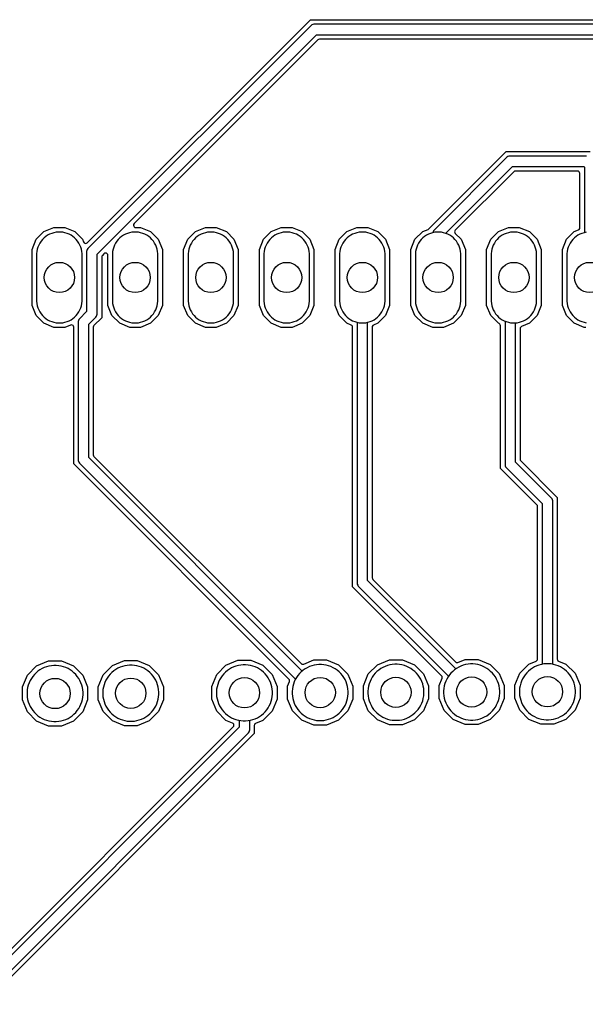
# Model space of a CAD drawing. Header units: millimetres. Extents: x 0 to 190, y 0 to 113.
# Tile 7 of 9: x 131 to 150, y 50 to 83. Entities that reach past the tile are written whole.
import ezdxf

# ---------------------------------------------------------------- set-up
doc = ezdxf.new("R2010")
doc.units = ezdxf.units.MM

msp = doc.modelspace()

# ---------------------------------------------------------------- linework, layer by layer
at = {"layer": '1_copper'}
for points in [[(132.312, 73.327), (132.386, 73.342), (132.458, 73.364), (132.527, 73.392), (132.593, 73.428), (132.655, 73.469), (132.713, 73.517), (132.766, 73.57), (132.813, 73.627), (132.855, 73.69), (132.89, 73.756), (132.919, 73.825), (132.941, 73.897), (132.955, 73.97), (132.963, 74.045), (132.963, 75.643), (132.955, 75.718), (132.941, 75.791), (132.919, 75.863), (132.89, 75.932), (132.855, 75.998), (132.813, 76.06), (132.766, 76.118), (132.713, 76.171), (132.655, 76.219), (132.593, 76.26), (132.527, 76.296), (132.458, 76.324), (132.386, 76.346), (132.312, 76.361), (132.238, 76.368), (132.163, 76.368), (132.089, 76.361), (132.015, 76.346), (131.944, 76.324), (131.874, 76.296), (131.808, 76.26), (131.746, 76.219), (131.688, 76.171), (131.635, 76.118), (131.588, 76.06), (131.546, 75.998), (131.511, 75.932), (131.482, 75.863), (131.46, 75.791), (131.446, 75.718), (131.439, 75.643), (131.439, 74.045), (131.446, 73.97), (131.46, 73.897), (131.482, 73.825), (131.511, 73.756), (131.546, 73.69), (131.588, 73.627), (131.635, 73.57), (131.688, 73.517), (131.746, 73.469), (131.808, 73.428), (131.874, 73.392), (131.944, 73.364), (132.015, 73.342), (132.089, 73.327), (132.163, 73.32), (132.238, 73.32)], [(134.852, 73.327), (134.926, 73.342), (134.998, 73.364), (135.067, 73.392), (135.133, 73.428), (135.195, 73.469), (135.253, 73.517), (135.306, 73.57), (135.353, 73.627), (135.395, 73.69), (135.43, 73.756), (135.459, 73.825), (135.481, 73.897), (135.495, 73.97), (135.503, 74.045), (135.503, 75.643), (135.495, 75.718), (135.481, 75.791), (135.459, 75.863), (135.43, 75.932), (135.395, 75.998), (135.353, 76.06), (135.306, 76.118), (135.253, 76.171), (135.195, 76.219), (135.133, 76.26), (135.067, 76.296), (134.998, 76.324), (134.926, 76.346), (134.852, 76.361), (134.778, 76.368), (134.703, 76.368), (134.629, 76.361), (134.555, 76.346), (134.484, 76.324), (134.414, 76.296), (134.348, 76.26), (134.286, 76.219), (134.228, 76.171), (134.175, 76.118), (134.128, 76.06), (134.086, 75.998), (134.051, 75.932), (134.022, 75.863), (134, 75.791), (133.986, 75.718), (133.979, 75.643), (133.979, 74.045), (133.986, 73.97), (134, 73.897), (134.022, 73.825), (134.051, 73.756), (134.086, 73.69), (134.128, 73.627), (134.175, 73.57), (134.228, 73.517), (134.286, 73.469), (134.348, 73.428), (134.414, 73.392), (134.484, 73.364), (134.555, 73.342), (134.629, 73.327), (134.703, 73.32), (134.778, 73.32)], [(137.392, 73.327), (137.466, 73.342), (137.538, 73.364), (137.607, 73.392), (137.673, 73.428), (137.735, 73.469), (137.793, 73.517), (137.846, 73.57), (137.893, 73.627), (137.935, 73.69), (137.97, 73.756), (137.999, 73.825), (138.021, 73.897), (138.035, 73.97), (138.043, 74.045), (138.043, 75.643), (138.035, 75.718), (138.021, 75.791), (137.999, 75.863), (137.97, 75.932), (137.935, 75.998), (137.893, 76.06), (137.846, 76.118), (137.793, 76.171), (137.735, 76.219), (137.673, 76.26), (137.607, 76.296), (137.538, 76.324), (137.466, 76.346), (137.392, 76.361), (137.318, 76.368), (137.243, 76.368), (137.169, 76.361), (137.095, 76.346), (137.024, 76.324), (136.954, 76.296), (136.888, 76.26), (136.826, 76.219), (136.768, 76.171), (136.715, 76.118), (136.668, 76.06), (136.626, 75.998), (136.591, 75.932), (136.562, 75.863), (136.54, 75.791), (136.526, 75.718), (136.519, 75.643), (136.519, 74.045), (136.526, 73.97), (136.54, 73.897), (136.562, 73.825), (136.591, 73.756), (136.626, 73.69), (136.668, 73.627), (136.715, 73.57), (136.768, 73.517), (136.826, 73.469), (136.888, 73.428), (136.954, 73.392), (137.024, 73.364), (137.095, 73.342), (137.169, 73.327), (137.243, 73.32), (137.318, 73.32)], [(139.932, 73.327), (140.006, 73.342), (140.078, 73.364), (140.147, 73.392), (140.213, 73.428), (140.275, 73.469), (140.333, 73.517), (140.386, 73.57), (140.433, 73.627), (140.475, 73.69), (140.51, 73.756), (140.539, 73.825), (140.561, 73.897), (140.575, 73.97), (140.583, 74.045), (140.583, 75.643), (140.575, 75.718), (140.561, 75.791), (140.539, 75.863), (140.51, 75.932), (140.475, 75.998), (140.433, 76.06), (140.386, 76.118), (140.333, 76.171), (140.275, 76.219), (140.213, 76.26), (140.147, 76.296), (140.078, 76.324), (140.006, 76.346), (139.932, 76.361), (139.858, 76.368), (139.783, 76.368), (139.709, 76.361), (139.635, 76.346), (139.564, 76.324), (139.494, 76.296), (139.428, 76.26), (139.366, 76.219), (139.308, 76.171), (139.255, 76.118), (139.208, 76.06), (139.166, 75.998), (139.131, 75.932), (139.102, 75.863), (139.08, 75.791), (139.066, 75.718), (139.059, 75.643), (139.059, 74.045), (139.066, 73.97), (139.08, 73.897), (139.102, 73.825), (139.131, 73.756), (139.166, 73.69), (139.208, 73.627), (139.255, 73.57), (139.308, 73.517), (139.366, 73.469), (139.428, 73.428), (139.494, 73.392), (139.564, 73.364), (139.635, 73.342), (139.709, 73.327), (139.783, 73.32), (139.858, 73.32)], [(142.472, 73.327), (142.546, 73.342), (142.618, 73.364), (142.687, 73.392), (142.753, 73.428), (142.815, 73.469), (142.873, 73.517), (142.926, 73.57), (142.973, 73.627), (143.015, 73.69), (143.05, 73.756), (143.079, 73.825), (143.101, 73.897), (143.115, 73.97), (143.123, 74.045), (143.123, 75.643), (143.115, 75.718), (143.101, 75.791), (143.079, 75.863), (143.05, 75.932), (143.015, 75.998), (142.973, 76.06), (142.926, 76.118), (142.873, 76.171), (142.815, 76.219), (142.753, 76.26), (142.687, 76.296), (142.618, 76.324), (142.546, 76.346), (142.472, 76.361), (142.398, 76.368), (142.323, 76.368), (142.249, 76.361), (142.175, 76.346), (142.104, 76.324), (142.034, 76.296), (141.968, 76.26), (141.906, 76.219), (141.848, 76.171), (141.795, 76.118), (141.748, 76.06), (141.706, 75.998), (141.671, 75.932), (141.642, 75.863), (141.62, 75.791), (141.606, 75.718), (141.599, 75.643), (141.599, 74.045), (141.606, 73.97), (141.62, 73.897), (141.642, 73.825), (141.671, 73.756), (141.706, 73.69), (141.748, 73.627), (141.795, 73.57), (141.848, 73.517), (141.906, 73.469), (141.968, 73.428), (142.034, 73.392), (142.104, 73.364), (142.175, 73.342), (142.249, 73.327), (142.323, 73.32), (142.398, 73.32)], [(145.012, 73.327), (145.086, 73.342), (145.158, 73.364), (145.227, 73.392), (145.293, 73.428), (145.355, 73.469), (145.413, 73.517), (145.466, 73.57), (145.513, 73.627), (145.555, 73.69), (145.59, 73.756), (145.619, 73.825), (145.641, 73.897), (145.655, 73.97), (145.663, 74.045), (145.663, 75.643), (145.655, 75.718), (145.641, 75.791), (145.619, 75.863), (145.59, 75.932), (145.555, 75.998), (145.513, 76.06), (145.466, 76.118), (145.413, 76.171), (145.355, 76.219), (145.293, 76.26), (145.227, 76.296), (145.158, 76.324), (145.086, 76.346), (145.012, 76.361), (144.938, 76.368), (144.863, 76.368), (144.789, 76.361), (144.715, 76.346), (144.644, 76.324), (144.574, 76.296), (144.508, 76.26), (144.446, 76.219), (144.388, 76.171), (144.335, 76.118), (144.288, 76.06), (144.246, 75.998), (144.211, 75.932), (144.182, 75.863), (144.16, 75.791), (144.146, 75.718), (144.139, 75.643), (144.139, 74.045), (144.146, 73.97), (144.16, 73.897), (144.182, 73.825), (144.211, 73.756), (144.246, 73.69), (144.288, 73.627), (144.335, 73.57), (144.388, 73.517), (144.446, 73.469), (144.508, 73.428), (144.574, 73.392), (144.644, 73.364), (144.715, 73.342), (144.789, 73.327), (144.863, 73.32), (144.938, 73.32)], [(147.552, 73.327), (147.626, 73.342), (147.698, 73.364), (147.767, 73.392), (147.833, 73.428), (147.895, 73.469), (147.953, 73.517), (148.006, 73.57), (148.053, 73.627), (148.095, 73.69), (148.13, 73.756), (148.159, 73.825), (148.181, 73.897), (148.195, 73.97), (148.203, 74.045), (148.203, 75.643), (148.195, 75.718), (148.181, 75.791), (148.159, 75.863), (148.13, 75.932), (148.095, 75.998), (148.053, 76.06), (148.006, 76.118), (147.953, 76.171), (147.895, 76.219), (147.833, 76.26), (147.767, 76.296), (147.698, 76.324), (147.626, 76.346), (147.552, 76.361), (147.478, 76.368), (147.403, 76.368), (147.329, 76.361), (147.255, 76.346), (147.184, 76.324), (147.114, 76.296), (147.048, 76.26), (146.986, 76.219), (146.928, 76.171), (146.875, 76.118), (146.828, 76.06), (146.786, 75.998), (146.751, 75.932), (146.722, 75.863), (146.7, 75.791), (146.686, 75.718), (146.679, 75.643), (146.679, 74.045), (146.686, 73.97), (146.7, 73.897), (146.722, 73.825), (146.751, 73.756), (146.786, 73.69), (146.828, 73.627), (146.875, 73.57), (146.928, 73.517), (146.986, 73.469), (147.048, 73.428), (147.114, 73.392), (147.184, 73.364), (147.255, 73.342), (147.329, 73.327), (147.403, 73.32), (147.478, 73.32)], [(132.179, 59.962), (132.259, 59.976), (132.339, 59.997), (132.416, 60.025), (132.49, 60.06), (132.561, 60.101), (132.628, 60.148), (132.691, 60.201), (132.749, 60.259), (132.802, 60.322), (132.849, 60.389), (132.89, 60.46), (132.925, 60.534), (132.953, 60.612), (132.974, 60.691), (132.988, 60.772), (132.996, 60.853), (132.996, 60.935), (132.988, 61.017), (132.974, 61.098), (132.953, 61.177), (132.925, 61.254), (132.89, 61.329), (132.849, 61.4), (132.802, 61.467), (132.749, 61.53), (132.691, 61.588), (132.628, 61.641), (132.561, 61.688), (132.49, 61.729), (132.416, 61.763), (132.339, 61.792), (132.259, 61.813), (132.179, 61.827), (132.097, 61.834), (132.015, 61.834), (131.933, 61.827), (131.852, 61.813), (131.773, 61.792), (131.696, 61.763), (131.621, 61.729), (131.55, 61.688), (131.483, 61.641), (131.42, 61.588), (131.362, 61.53), (131.31, 61.467), (131.262, 61.4), (131.221, 61.329), (131.187, 61.254), (131.159, 61.177), (131.137, 61.098), (131.123, 61.017), (131.116, 60.935), (131.116, 60.853), (131.123, 60.772), (131.137, 60.691), (131.159, 60.612), (131.187, 60.534), (131.221, 60.46), (131.262, 60.389), (131.31, 60.322), (131.362, 60.259), (131.42, 60.201), (131.483, 60.148), (131.55, 60.101), (131.621, 60.06), (131.696, 60.025), (131.773, 59.997), (131.852, 59.976), (131.933, 59.962), (132.015, 59.955), (132.097, 59.955)], [(134.719, 59.971), (134.799, 59.985), (134.879, 60.006), (134.956, 60.034), (135.03, 60.069), (135.101, 60.11), (135.168, 60.157), (135.231, 60.21), (135.289, 60.268), (135.342, 60.331), (135.389, 60.398), (135.43, 60.469), (135.465, 60.543), (135.493, 60.62), (135.514, 60.7), (135.528, 60.78), (135.536, 60.862), (135.536, 60.944), (135.528, 61.026), (135.514, 61.107), (135.493, 61.186), (135.465, 61.263), (135.43, 61.338), (135.389, 61.409), (135.342, 61.476), (135.289, 61.539), (135.231, 61.597), (135.168, 61.65), (135.101, 61.697), (135.03, 61.738), (134.956, 61.772), (134.879, 61.8), (134.799, 61.822), (134.719, 61.836), (134.637, 61.843), (134.555, 61.843), (134.473, 61.836), (134.392, 61.822), (134.313, 61.8), (134.236, 61.772), (134.161, 61.738), (134.09, 61.697), (134.023, 61.65), (133.96, 61.597), (133.902, 61.539), (133.85, 61.476), (133.802, 61.409), (133.761, 61.338), (133.727, 61.263), (133.699, 61.186), (133.677, 61.107), (133.663, 61.026), (133.656, 60.944), (133.656, 60.862), (133.663, 60.78), (133.677, 60.7), (133.699, 60.62), (133.727, 60.543), (133.761, 60.469), (133.802, 60.398), (133.85, 60.331), (133.902, 60.268), (133.96, 60.21), (134.023, 60.157), (134.09, 60.11), (134.161, 60.069), (134.236, 60.034), (134.313, 60.006), (134.392, 59.985), (134.473, 59.971), (134.555, 59.963), (134.637, 59.963)], [(138.529, 59.984), (138.609, 59.998), (138.689, 60.019), (138.766, 60.047), (138.84, 60.082), (138.911, 60.123), (138.978, 60.17), (139.041, 60.223), (139.099, 60.281), (139.152, 60.344), (139.199, 60.411), (139.24, 60.482), (139.275, 60.557), (139.303, 60.634), (139.324, 60.713), (139.338, 60.794), (139.346, 60.876), (139.346, 60.958), (139.338, 61.039), (139.324, 61.12), (139.303, 61.199), (139.275, 61.277), (139.24, 61.351), (139.199, 61.422), (139.152, 61.489), (139.099, 61.552), (139.041, 61.61), (138.978, 61.663), (138.911, 61.71), (138.84, 61.751), (138.766, 61.786), (138.689, 61.814), (138.609, 61.835), (138.529, 61.849), (138.447, 61.856), (138.365, 61.856), (138.283, 61.849), (138.202, 61.835), (138.123, 61.814), (138.046, 61.786), (137.971, 61.751), (137.9, 61.71), (137.833, 61.663), (137.77, 61.61), (137.712, 61.552), (137.659, 61.489), (137.612, 61.422), (137.571, 61.351), (137.537, 61.277), (137.509, 61.199), (137.487, 61.12), (137.473, 61.039), (137.466, 60.958), (137.466, 60.876), (137.473, 60.794), (137.487, 60.713), (137.509, 60.634), (137.537, 60.557), (137.571, 60.482), (137.612, 60.411), (137.659, 60.344), (137.712, 60.281), (137.77, 60.223), (137.833, 60.17), (137.9, 60.123), (137.971, 60.082), (138.046, 60.047), (138.123, 60.019), (138.202, 59.998), (138.283, 59.984), (138.365, 59.977), (138.447, 59.977)], [(141.069, 59.993), (141.149, 60.007), (141.229, 60.028), (141.306, 60.056), (141.38, 60.091), (141.451, 60.132), (141.518, 60.179), (141.581, 60.232), (141.639, 60.29), (141.692, 60.353), (141.739, 60.42), (141.78, 60.491), (141.815, 60.565), (141.843, 60.643), (141.864, 60.722), (141.878, 60.803), (141.886, 60.884), (141.886, 60.966), (141.878, 61.048), (141.864, 61.129), (141.843, 61.208), (141.815, 61.285), (141.78, 61.36), (141.739, 61.431), (141.692, 61.498), (141.639, 61.561), (141.581, 61.619), (141.518, 61.672), (141.451, 61.719), (141.38, 61.76), (141.306, 61.795), (141.229, 61.823), (141.149, 61.844), (141.069, 61.858), (140.987, 61.865), (140.905, 61.865), (140.823, 61.858), (140.742, 61.844), (140.663, 61.823), (140.586, 61.795), (140.511, 61.76), (140.44, 61.719), (140.373, 61.672), (140.31, 61.619), (140.252, 61.561), (140.199, 61.498), (140.152, 61.431), (140.111, 61.36), (140.077, 61.285), (140.049, 61.208), (140.027, 61.129), (140.013, 61.048), (140.006, 60.966), (140.006, 60.884), (140.013, 60.803), (140.027, 60.722), (140.049, 60.643), (140.077, 60.565), (140.111, 60.491), (140.152, 60.42), (140.199, 60.353), (140.252, 60.29), (140.31, 60.232), (140.373, 60.179), (140.44, 60.132), (140.511, 60.091), (140.586, 60.056), (140.663, 60.028), (140.742, 60.007), (140.823, 59.993), (140.905, 59.986), (140.987, 59.986)], [(143.609, 60.002), (143.689, 60.016), (143.769, 60.037), (143.846, 60.065), (143.92, 60.1), (143.991, 60.141), (144.058, 60.188), (144.121, 60.241), (144.179, 60.299), (144.232, 60.362), (144.279, 60.429), (144.32, 60.5), (144.355, 60.574), (144.383, 60.651), (144.404, 60.731), (144.418, 60.812), (144.426, 60.893), (144.426, 60.975), (144.418, 61.057), (144.404, 61.138), (144.383, 61.217), (144.355, 61.294), (144.32, 61.369), (144.279, 61.44), (144.232, 61.507), (144.179, 61.57), (144.121, 61.628), (144.058, 61.681), (143.991, 61.728), (143.92, 61.769), (143.846, 61.803), (143.769, 61.831), (143.689, 61.853), (143.609, 61.867), (143.527, 61.874), (143.445, 61.874), (143.363, 61.867), (143.282, 61.853), (143.203, 61.831), (143.126, 61.803), (143.051, 61.769), (142.98, 61.728), (142.913, 61.681), (142.85, 61.628), (142.792, 61.57), (142.739, 61.507), (142.692, 61.44), (142.651, 61.369), (142.617, 61.294), (142.589, 61.217), (142.567, 61.138), (142.553, 61.057), (142.546, 60.975), (142.546, 60.893), (142.553, 60.812), (142.567, 60.731), (142.589, 60.651), (142.617, 60.574), (142.651, 60.5), (142.692, 60.429), (142.739, 60.362), (142.792, 60.299), (142.85, 60.241), (142.913, 60.188), (142.98, 60.141), (143.051, 60.1), (143.126, 60.065), (143.203, 60.037), (143.282, 60.016), (143.363, 60.002), (143.445, 59.994), (143.527, 59.994)], [(146.149, 60.011), (146.229, 60.025), (146.309, 60.046), (146.386, 60.074), (146.46, 60.109), (146.531, 60.15), (146.598, 60.197), (146.661, 60.25), (146.719, 60.308), (146.772, 60.37), (146.819, 60.438), (146.86, 60.509), (146.895, 60.583), (146.923, 60.66), (146.944, 60.74), (146.958, 60.82), (146.966, 60.902), (146.966, 60.984), (146.958, 61.066), (146.944, 61.147), (146.923, 61.226), (146.895, 61.303), (146.86, 61.378), (146.819, 61.449), (146.772, 61.516), (146.719, 61.579), (146.661, 61.637), (146.598, 61.689), (146.531, 61.737), (146.46, 61.778), (146.386, 61.812), (146.309, 61.84), (146.229, 61.862), (146.149, 61.876), (146.067, 61.883), (145.985, 61.883), (145.903, 61.876), (145.822, 61.862), (145.743, 61.84), (145.666, 61.812), (145.591, 61.778), (145.52, 61.737), (145.453, 61.689), (145.39, 61.637), (145.332, 61.579), (145.279, 61.516), (145.232, 61.449), (145.191, 61.378), (145.157, 61.303), (145.129, 61.226), (145.107, 61.147), (145.093, 61.066), (145.086, 60.984), (145.086, 60.902), (145.093, 60.82), (145.107, 60.74), (145.129, 60.66), (145.157, 60.583), (145.191, 60.509), (145.232, 60.438), (145.279, 60.37), (145.332, 60.308), (145.39, 60.25), (145.453, 60.197), (145.52, 60.15), (145.591, 60.109), (145.666, 60.074), (145.743, 60.046), (145.822, 60.025), (145.903, 60.011), (145.985, 60.003), (146.067, 60.003)], [(148.689, 60.019), (148.769, 60.034), (148.849, 60.055), (148.926, 60.083), (149, 60.118), (149.071, 60.159), (149.138, 60.206), (149.201, 60.258), (149.259, 60.316), (149.312, 60.379), (149.359, 60.447), (149.4, 60.518), (149.435, 60.592), (149.463, 60.669), (149.484, 60.748), (149.498, 60.829), (149.506, 60.911), (149.506, 60.993), (149.498, 61.075), (149.484, 61.156), (149.463, 61.235), (149.435, 61.312), (149.4, 61.386), (149.359, 61.457), (149.312, 61.525), (149.259, 61.588), (149.201, 61.646), (149.138, 61.698), (149.071, 61.745), (149, 61.786), (148.926, 61.821), (148.849, 61.849), (148.769, 61.87), (148.689, 61.885), (148.607, 61.892), (148.525, 61.892), (148.443, 61.885), (148.362, 61.87), (148.283, 61.849), (148.206, 61.821), (148.131, 61.786), (148.06, 61.745), (147.993, 61.698), (147.93, 61.646), (147.872, 61.588), (147.819, 61.525), (147.772, 61.457), (147.731, 61.386), (147.697, 61.312), (147.669, 61.235), (147.647, 61.156), (147.633, 61.075), (147.626, 60.993), (147.626, 60.911), (147.633, 60.829), (147.647, 60.748), (147.669, 60.669), (147.697, 60.592), (147.731, 60.518), (147.772, 60.447), (147.819, 60.379), (147.872, 60.316), (147.93, 60.258), (147.993, 60.206), (148.06, 60.159), (148.131, 60.118), (148.206, 60.083), (148.283, 60.055), (148.362, 60.034), (148.443, 60.019), (148.525, 60.012), (148.607, 60.012)]]:
    msp.add_lwpolyline(points, close=True, dxfattribs=at)
msp.add_lwpolyline([(149.869, 76.361), (149.795, 76.346), (149.724, 76.324), (149.654, 76.296), (149.588, 76.26), (149.526, 76.219), (149.468, 76.171), (149.415, 76.118), (149.368, 76.06), (149.326, 75.998), (149.291, 75.932), (149.262, 75.863), (149.24, 75.791), (149.226, 75.718), (149.219, 75.643), (149.219, 74.045), (149.226, 73.97), (149.24, 73.897), (149.262, 73.825), (149.291, 73.756), (149.326, 73.69), (149.368, 73.627), (149.415, 73.57), (149.468, 73.517), (149.526, 73.469), (149.588, 73.428), (149.654, 73.392), (149.724, 73.364), (149.795, 73.342), (149.869, 73.327)], dxfattribs=at)
at = {"layer": '304_copper'}
for points in [[(158.452, 82.831), (140.92, 82.831), (140.89, 82.825), (140.866, 82.809), (134.707, 76.65), (134.691, 76.625), (134.685, 76.595), (134.692, 76.566), (134.709, 76.541), (134.735, 76.525), (134.761, 76.52), (134.922, 76.52), (135.258, 76.381), (135.516, 76.124), (135.655, 75.788), (135.655, 73.9), (135.516, 73.564), (135.258, 73.307), (134.922, 73.168), (134.559, 73.168), (134.223, 73.307), (133.965, 73.564), (133.826, 73.9), (133.826, 75.585), (133.82, 75.615), (133.803, 75.64), (133.777, 75.656), (133.748, 75.661), (133.718, 75.654), (133.696, 75.639), (133.642, 75.585), (133.625, 75.56), (133.62, 75.531), (133.62, 73.494), (133.361, 73.236), (133.345, 73.21), (133.339, 73.182), (133.339, 68.897), (133.345, 68.868), (133.361, 68.843), (140.31, 61.895), (140.335, 61.878), (140.365, 61.873), (140.393, 61.879), (140.729, 62.018), (141.163, 62.018), (141.564, 61.851), (141.872, 61.544), (142.038, 61.143), (142.038, 60.708), (141.872, 60.307), (141.564, 59.999), (141.163, 59.833), (140.729, 59.833), (140.327, 59.999), (140.02, 60.307), (139.854, 60.708), (139.854, 61.143), (139.916, 61.293), (139.922, 61.323), (139.915, 61.352), (139.899, 61.376), (132.682, 68.593), (132.682, 73.178), (132.676, 73.207), (132.659, 73.232), (132.633, 73.249), (132.603, 73.254), (132.576, 73.248), (132.382, 73.168), (132.019, 73.168), (131.683, 73.307), (131.425, 73.564), (131.286, 73.9), (131.286, 75.788), (131.425, 76.124), (131.683, 76.381), (132.019, 76.52), (132.382, 76.52), (132.719, 76.381), (132.976, 76.124), (133.013, 76.034), (133.03, 76.009), (133.055, 75.993), (133.085, 75.987), (133.115, 75.994), (133.137, 76.01), (140.616, 83.489), (158.756, 83.489)], [(158.637, 83.336), (140.735, 83.336), (140.701, 83.329), (140.669, 83.316), (140.64, 83.297), (133.154, 75.811), (133.135, 75.782), (133.122, 75.75), (133.115, 75.716), (133.115, 73.703), (132.874, 73.462), (132.854, 73.433), (132.841, 73.401), (132.834, 73.367), (132.834, 68.712), (132.841, 68.678), (132.854, 68.646), (132.874, 68.617), (140.119, 61.372), (140.111, 61.36), (140.077, 61.285), (140.049, 61.208), (140.027, 61.129), (140.013, 61.048), (140.006, 60.966), (140.006, 60.884), (140.013, 60.803), (140.027, 60.722), (140.049, 60.643), (140.077, 60.565), (140.111, 60.491), (140.152, 60.42), (140.199, 60.353), (140.252, 60.29), (140.31, 60.232), (140.373, 60.179), (140.44, 60.132), (140.511, 60.091), (140.586, 60.056), (140.663, 60.028), (140.742, 60.007), (140.823, 59.993), (140.905, 59.986), (140.987, 59.986), (141.069, 59.993), (141.149, 60.007), (141.229, 60.028), (141.306, 60.056), (141.38, 60.091), (141.451, 60.132), (141.518, 60.179), (141.581, 60.232), (141.639, 60.29), (141.692, 60.353), (141.739, 60.42), (141.78, 60.491), (141.815, 60.565), (141.843, 60.643), (141.864, 60.722), (141.878, 60.803), (141.886, 60.884), (141.886, 60.966), (141.878, 61.048), (141.864, 61.129), (141.843, 61.208), (141.815, 61.285), (141.78, 61.36), (141.739, 61.431), (141.692, 61.498), (141.639, 61.561), (141.581, 61.619), (141.518, 61.672), (141.451, 61.719), (141.38, 61.76), (141.306, 61.795), (141.229, 61.823), (141.149, 61.844), (141.069, 61.858), (140.987, 61.865), (140.905, 61.865), (140.823, 61.858), (140.742, 61.844), (140.663, 61.823), (140.586, 61.795), (140.511, 61.76), (140.44, 61.719), (140.373, 61.672), (140.343, 61.646), (133.187, 68.803), (133.187, 73.277), (133.428, 73.518), (133.447, 73.547), (133.461, 73.579), (133.467, 73.613), (133.467, 75.626), (140.825, 82.984), (158.547, 82.984)], [(149.856, 73.168), (149.799, 73.168), (149.463, 73.307), (149.205, 73.564), (149.066, 73.9), (149.066, 75.788), (149.205, 76.124), (149.463, 76.381), (149.605, 76.44), (149.63, 76.457), (149.647, 76.482), (149.652, 76.511), (149.652, 78.335), (149.646, 78.365), (149.629, 78.39), (149.603, 78.406), (149.576, 78.411), (147.488, 78.411), (147.458, 78.405), (147.434, 78.389), (145.476, 76.431), (145.459, 76.406), (145.454, 76.376), (145.46, 76.347), (145.476, 76.324), (145.676, 76.124), (145.815, 75.788), (145.815, 73.9), (145.676, 73.564), (145.418, 73.307), (145.082, 73.168), (144.719, 73.168), (144.383, 73.307), (144.125, 73.564), (143.986, 73.9), (143.986, 75.788), (144.125, 76.124), (144.383, 76.381), (144.563, 76.456), (144.588, 76.472), (147.184, 79.069), (149.996, 79.069)], [(149.877, 78.916), (147.303, 78.916), (147.269, 78.909), (147.237, 78.896), (147.208, 78.877), (144.764, 76.433), (144.744, 76.404), (144.731, 76.372), (144.726, 76.348), (144.715, 76.346), (144.644, 76.324), (144.574, 76.296), (144.508, 76.26), (144.446, 76.219), (144.388, 76.171), (144.335, 76.118), (144.288, 76.06), (144.246, 75.998), (144.211, 75.932), (144.182, 75.863), (144.16, 75.791), (144.146, 75.718), (144.139, 75.643), (144.139, 74.045), (144.146, 73.97), (144.16, 73.897), (144.182, 73.825), (144.211, 73.756), (144.246, 73.69), (144.288, 73.627), (144.335, 73.57), (144.388, 73.517), (144.446, 73.469), (144.508, 73.428), (144.574, 73.392), (144.644, 73.364), (144.715, 73.342), (144.789, 73.327), (144.863, 73.32), (144.938, 73.32), (145.012, 73.327), (145.086, 73.342), (145.158, 73.364), (145.227, 73.392), (145.293, 73.428), (145.355, 73.469), (145.413, 73.517), (145.466, 73.57), (145.513, 73.627), (145.555, 73.69), (145.59, 73.756), (145.619, 73.825), (145.641, 73.897), (145.655, 73.97), (145.663, 74.045), (145.663, 75.643), (145.655, 75.718), (145.641, 75.791), (145.619, 75.863), (145.59, 75.932), (145.555, 75.998), (145.513, 76.06), (145.466, 76.118), (145.413, 76.171), (145.355, 76.219), (145.293, 76.26), (145.227, 76.296), (145.158, 76.324), (145.154, 76.325), (147.393, 78.564), (149.787, 78.564), (149.804, 78.546), (149.804, 76.348), (149.795, 76.346), (149.724, 76.324), (149.654, 76.296), (149.588, 76.26), (149.526, 76.219), (149.468, 76.171), (149.415, 76.118), (149.368, 76.06), (149.326, 75.998), (149.291, 75.932), (149.262, 75.863), (149.24, 75.791), (149.226, 75.718), (149.219, 75.643), (149.219, 74.045), (149.226, 73.97), (149.24, 73.897), (149.262, 73.825), (149.291, 73.756), (149.326, 73.69), (149.368, 73.627), (149.415, 73.57), (149.468, 73.517), (149.526, 73.469), (149.588, 73.428), (149.654, 73.392), (149.724, 73.364), (149.795, 73.342), (149.869, 73.327)], [(129.404, 51.151), (138.029, 59.776), (138.046, 59.802), (138.051, 59.831), (138.045, 59.861), (138.027, 59.886), (138.004, 59.901), (137.787, 59.991), (137.48, 60.298), (137.314, 60.699), (137.314, 61.134), (137.48, 61.535), (137.787, 61.842), (138.189, 62.009), (138.623, 62.009), (139.024, 61.842), (139.332, 61.535), (139.498, 61.134), (139.498, 60.699), (139.332, 60.298), (139.024, 59.991), (138.781, 59.89), (138.756, 59.873), (138.74, 59.848), (138.734, 59.82), (138.734, 59.552), (129.653, 50.471)], [(129.63, 50.663), (138.543, 59.576), (138.562, 59.605), (138.575, 59.637), (138.582, 59.671), (138.582, 59.993), (138.609, 59.998), (138.689, 60.019), (138.766, 60.047), (138.84, 60.082), (138.911, 60.123), (138.978, 60.17), (139.041, 60.223), (139.099, 60.281), (139.152, 60.344), (139.199, 60.411), (139.24, 60.482), (139.275, 60.557), (139.303, 60.634), (139.324, 60.713), (139.338, 60.794), (139.346, 60.876), (139.346, 60.958), (139.338, 61.039), (139.324, 61.12), (139.303, 61.199), (139.275, 61.277), (139.24, 61.351), (139.199, 61.422), (139.152, 61.489), (139.099, 61.552), (139.041, 61.61), (138.978, 61.663), (138.911, 61.71), (138.84, 61.751), (138.766, 61.786), (138.689, 61.814), (138.609, 61.835), (138.529, 61.849), (138.447, 61.856), (138.365, 61.856), (138.283, 61.849), (138.202, 61.835), (138.123, 61.814), (138.046, 61.786), (137.971, 61.751), (137.9, 61.71), (137.833, 61.663), (137.77, 61.61), (137.712, 61.552), (137.659, 61.489), (137.612, 61.422), (137.571, 61.351), (137.537, 61.277), (137.509, 61.199), (137.487, 61.12), (137.473, 61.039), (137.466, 60.958), (137.466, 60.876), (137.473, 60.794), (137.487, 60.713), (137.509, 60.634), (137.537, 60.557), (137.571, 60.482), (137.612, 60.411), (137.659, 60.344), (137.712, 60.281), (137.77, 60.223), (137.833, 60.17), (137.9, 60.123), (137.971, 60.082), (138.046, 60.047), (138.123, 60.019), (138.202, 59.998), (138.23, 59.993), (138.23, 59.761), (129.444, 50.976)]]:
    msp.add_lwpolyline(points, dxfattribs=at)
for points in [[(132.312, 73.327), (132.386, 73.342), (132.458, 73.364), (132.527, 73.392), (132.593, 73.428), (132.655, 73.469), (132.713, 73.517), (132.766, 73.57), (132.813, 73.627), (132.855, 73.69), (132.89, 73.756), (132.919, 73.825), (132.941, 73.897), (132.955, 73.97), (132.963, 74.045), (132.963, 75.643), (132.955, 75.718), (132.941, 75.791), (132.919, 75.863), (132.89, 75.932), (132.855, 75.998), (132.813, 76.06), (132.766, 76.118), (132.713, 76.171), (132.655, 76.219), (132.593, 76.26), (132.527, 76.296), (132.458, 76.324), (132.386, 76.346), (132.312, 76.361), (132.238, 76.368), (132.163, 76.368), (132.089, 76.361), (132.015, 76.346), (131.944, 76.324), (131.874, 76.296), (131.808, 76.26), (131.746, 76.219), (131.688, 76.171), (131.635, 76.118), (131.588, 76.06), (131.546, 75.998), (131.511, 75.932), (131.482, 75.863), (131.46, 75.791), (131.446, 75.718), (131.439, 75.643), (131.439, 74.045), (131.446, 73.97), (131.46, 73.897), (131.482, 73.825), (131.511, 73.756), (131.546, 73.69), (131.588, 73.627), (131.635, 73.57), (131.688, 73.517), (131.746, 73.469), (131.808, 73.428), (131.874, 73.392), (131.944, 73.364), (132.015, 73.342), (132.089, 73.327), (132.163, 73.32), (132.238, 73.32)], [(134.852, 73.327), (134.926, 73.342), (134.998, 73.364), (135.067, 73.392), (135.133, 73.428), (135.195, 73.469), (135.253, 73.517), (135.306, 73.57), (135.353, 73.627), (135.395, 73.69), (135.43, 73.756), (135.459, 73.825), (135.481, 73.897), (135.495, 73.97), (135.503, 74.045), (135.503, 75.643), (135.495, 75.718), (135.481, 75.791), (135.459, 75.863), (135.43, 75.932), (135.395, 75.998), (135.353, 76.06), (135.306, 76.118), (135.253, 76.171), (135.195, 76.219), (135.133, 76.26), (135.067, 76.296), (134.998, 76.324), (134.926, 76.346), (134.852, 76.361), (134.778, 76.368), (134.703, 76.368), (134.629, 76.361), (134.555, 76.346), (134.484, 76.324), (134.414, 76.296), (134.348, 76.26), (134.286, 76.219), (134.228, 76.171), (134.175, 76.118), (134.128, 76.06), (134.086, 75.998), (134.051, 75.932), (134.022, 75.863), (134, 75.791), (133.986, 75.718), (133.979, 75.643), (133.979, 74.045), (133.986, 73.97), (134, 73.897), (134.022, 73.825), (134.051, 73.756), (134.086, 73.69), (134.128, 73.627), (134.175, 73.57), (134.228, 73.517), (134.286, 73.469), (134.348, 73.428), (134.414, 73.392), (134.484, 73.364), (134.555, 73.342), (134.629, 73.327), (134.703, 73.32), (134.778, 73.32)], [(137.099, 73.168), (136.763, 73.307), (136.505, 73.564), (136.366, 73.9), (136.366, 75.788), (136.505, 76.124), (136.763, 76.381), (137.099, 76.52), (137.462, 76.52), (137.799, 76.381), (138.056, 76.124), (138.195, 75.788), (138.195, 73.9), (138.056, 73.564), (137.799, 73.307), (137.462, 73.168)], [(137.392, 73.327), (137.466, 73.342), (137.538, 73.364), (137.607, 73.392), (137.673, 73.428), (137.735, 73.469), (137.793, 73.517), (137.846, 73.57), (137.893, 73.627), (137.935, 73.69), (137.97, 73.756), (137.999, 73.825), (138.021, 73.897), (138.035, 73.97), (138.043, 74.045), (138.043, 75.643), (138.035, 75.718), (138.021, 75.791), (137.999, 75.863), (137.97, 75.932), (137.935, 75.998), (137.893, 76.06), (137.846, 76.118), (137.793, 76.171), (137.735, 76.219), (137.673, 76.26), (137.607, 76.296), (137.538, 76.324), (137.466, 76.346), (137.392, 76.361), (137.318, 76.368), (137.243, 76.368), (137.169, 76.361), (137.095, 76.346), (137.024, 76.324), (136.954, 76.296), (136.888, 76.26), (136.826, 76.219), (136.768, 76.171), (136.715, 76.118), (136.668, 76.06), (136.626, 75.998), (136.591, 75.932), (136.562, 75.863), (136.54, 75.791), (136.526, 75.718), (136.519, 75.643), (136.519, 74.045), (136.526, 73.97), (136.54, 73.897), (136.562, 73.825), (136.591, 73.756), (136.626, 73.69), (136.668, 73.627), (136.715, 73.57), (136.768, 73.517), (136.826, 73.469), (136.888, 73.428), (136.954, 73.392), (137.024, 73.364), (137.095, 73.342), (137.169, 73.327), (137.243, 73.32), (137.318, 73.32)], [(139.639, 73.168), (139.303, 73.307), (139.045, 73.564), (138.906, 73.9), (138.906, 75.788), (139.045, 76.124), (139.303, 76.381), (139.639, 76.52), (140.002, 76.52), (140.339, 76.381), (140.596, 76.124), (140.735, 75.788), (140.735, 73.9), (140.596, 73.564), (140.339, 73.307), (140.002, 73.168)], [(139.932, 73.327), (140.006, 73.342), (140.078, 73.364), (140.147, 73.392), (140.213, 73.428), (140.275, 73.469), (140.333, 73.517), (140.386, 73.57), (140.433, 73.627), (140.475, 73.69), (140.51, 73.756), (140.539, 73.825), (140.561, 73.897), (140.575, 73.97), (140.583, 74.045), (140.583, 75.643), (140.575, 75.718), (140.561, 75.791), (140.539, 75.863), (140.51, 75.932), (140.475, 75.998), (140.433, 76.06), (140.386, 76.118), (140.333, 76.171), (140.275, 76.219), (140.213, 76.26), (140.147, 76.296), (140.078, 76.324), (140.006, 76.346), (139.932, 76.361), (139.858, 76.368), (139.783, 76.368), (139.709, 76.361), (139.635, 76.346), (139.564, 76.324), (139.494, 76.296), (139.428, 76.26), (139.366, 76.219), (139.308, 76.171), (139.255, 76.118), (139.208, 76.06), (139.166, 75.998), (139.131, 75.932), (139.102, 75.863), (139.08, 75.791), (139.066, 75.718), (139.059, 75.643), (139.059, 74.045), (139.066, 73.97), (139.08, 73.897), (139.102, 73.825), (139.131, 73.756), (139.166, 73.69), (139.208, 73.627), (139.255, 73.57), (139.308, 73.517), (139.366, 73.469), (139.428, 73.428), (139.494, 73.392), (139.564, 73.364), (139.635, 73.342), (139.709, 73.327), (139.783, 73.32), (139.858, 73.32)], [(145.808, 59.851), (145.407, 60.017), (145.1, 60.324), (144.934, 60.726), (144.934, 61.16), (145.034, 61.403), (145.04, 61.433), (145.034, 61.463), (145.018, 61.486), (142.032, 64.472), (142.032, 73.177), (142.026, 73.207), (142.009, 73.232), (141.985, 73.248), (141.843, 73.307), (141.585, 73.564), (141.446, 73.9), (141.446, 75.788), (141.585, 76.124), (141.843, 76.381), (142.179, 76.52), (142.542, 76.52), (142.879, 76.381), (143.136, 76.124), (143.275, 75.788), (143.275, 73.9), (143.136, 73.564), (142.879, 73.307), (142.736, 73.248), (142.711, 73.231), (142.694, 73.205), (142.689, 73.177), (142.689, 64.776), (142.695, 64.746), (142.711, 64.722), (145.482, 61.951), (145.508, 61.934), (145.538, 61.929), (145.565, 61.935), (145.808, 62.035), (146.243, 62.035), (146.644, 61.869), (146.952, 61.562), (147.118, 61.16), (147.118, 60.726), (146.952, 60.324), (146.644, 60.017), (146.243, 59.851)], [(145.232, 61.449), (145.191, 61.378), (145.157, 61.303), (145.129, 61.226), (145.107, 61.147), (145.093, 61.066), (145.086, 60.984), (145.086, 60.902), (145.093, 60.82), (145.107, 60.74), (145.129, 60.66), (145.157, 60.583), (145.191, 60.509), (145.232, 60.438), (145.279, 60.37), (145.332, 60.308), (145.39, 60.25), (145.453, 60.197), (145.52, 60.15), (145.591, 60.109), (145.666, 60.074), (145.743, 60.046), (145.822, 60.025), (145.903, 60.011), (145.985, 60.003), (146.067, 60.003), (146.149, 60.011), (146.229, 60.025), (146.309, 60.046), (146.386, 60.074), (146.46, 60.109), (146.531, 60.15), (146.598, 60.197), (146.661, 60.25), (146.719, 60.308), (146.772, 60.37), (146.819, 60.438), (146.86, 60.509), (146.895, 60.583), (146.923, 60.66), (146.944, 60.74), (146.958, 60.82), (146.966, 60.902), (146.966, 60.984), (146.958, 61.066), (146.944, 61.147), (146.923, 61.226), (146.895, 61.303), (146.86, 61.378), (146.819, 61.449), (146.772, 61.516), (146.719, 61.579), (146.661, 61.637), (146.598, 61.689), (146.531, 61.737), (146.46, 61.778), (146.386, 61.812), (146.309, 61.84), (146.229, 61.862), (146.149, 61.876), (146.067, 61.883), (145.985, 61.883), (145.903, 61.876), (145.822, 61.862), (145.743, 61.84), (145.666, 61.812), (145.591, 61.778), (145.52, 61.737), (145.498, 61.721), (142.537, 64.681), (142.537, 73.34), (142.546, 73.342), (142.618, 73.364), (142.687, 73.392), (142.753, 73.428), (142.815, 73.469), (142.873, 73.517), (142.926, 73.57), (142.973, 73.627), (143.015, 73.69), (143.05, 73.756), (143.079, 73.825), (143.101, 73.897), (143.115, 73.97), (143.123, 74.045), (143.123, 75.643), (143.115, 75.718), (143.101, 75.791), (143.079, 75.863), (143.05, 75.932), (143.015, 75.998), (142.973, 76.06), (142.926, 76.118), (142.873, 76.171), (142.815, 76.219), (142.753, 76.26), (142.687, 76.296), (142.618, 76.324), (142.546, 76.346), (142.472, 76.361), (142.398, 76.368), (142.323, 76.368), (142.249, 76.361), (142.175, 76.346), (142.104, 76.324), (142.034, 76.296), (141.968, 76.26), (141.906, 76.219), (141.848, 76.171), (141.795, 76.118), (141.748, 76.06), (141.706, 75.998), (141.671, 75.932), (141.642, 75.863), (141.62, 75.791), (141.606, 75.718), (141.599, 75.643), (141.599, 74.045), (141.606, 73.97), (141.62, 73.897), (141.642, 73.825), (141.671, 73.756), (141.706, 73.69), (141.748, 73.627), (141.795, 73.57), (141.848, 73.517), (141.906, 73.469), (141.968, 73.428), (142.034, 73.392), (142.104, 73.364), (142.175, 73.342), (142.184, 73.34), (142.184, 64.591), (142.191, 64.557), (142.204, 64.525), (142.224, 64.496), (145.248, 61.471)], [(148.348, 59.86), (147.947, 60.026), (147.64, 60.333), (147.474, 60.735), (147.474, 61.169), (147.64, 61.571), (147.947, 61.878), (148.19, 61.979), (148.215, 61.996), (148.232, 62.021), (148.237, 62.049), (148.237, 67.167), (148.231, 67.196), (148.215, 67.22), (146.991, 68.444), (146.991, 73.227), (146.985, 73.257), (146.968, 73.282), (146.944, 73.298), (146.923, 73.307), (146.665, 73.564), (146.526, 73.9), (146.526, 75.788), (146.665, 76.124), (146.923, 76.381), (147.259, 76.52), (147.622, 76.52), (147.959, 76.381), (148.216, 76.124), (148.355, 75.788), (148.355, 73.9), (148.216, 73.564), (147.959, 73.307), (147.696, 73.198), (147.67, 73.181), (147.654, 73.156), (147.649, 73.127), (147.649, 68.748), (147.655, 68.718), (147.671, 68.694), (148.894, 67.47), (148.894, 62.049), (148.9, 62.019), (148.918, 61.994), (148.941, 61.979), (149.184, 61.878), (149.492, 61.571), (149.658, 61.169), (149.658, 60.735), (149.492, 60.333), (149.184, 60.026), (148.783, 59.86)], [(148.735, 67.386), (148.722, 67.418), (148.703, 67.447), (147.496, 68.653), (147.496, 73.322), (147.552, 73.327), (147.626, 73.342), (147.698, 73.364), (147.767, 73.392), (147.833, 73.428), (147.895, 73.469), (147.953, 73.517), (148.006, 73.57), (148.053, 73.627), (148.095, 73.69), (148.13, 73.756), (148.159, 73.825), (148.181, 73.897), (148.195, 73.97), (148.203, 74.045), (148.203, 75.643), (148.195, 75.718), (148.181, 75.791), (148.159, 75.863), (148.13, 75.932), (148.095, 75.998), (148.053, 76.06), (148.006, 76.118), (147.953, 76.171), (147.895, 76.219), (147.833, 76.26), (147.767, 76.296), (147.698, 76.324), (147.626, 76.346), (147.552, 76.361), (147.478, 76.368), (147.403, 76.368), (147.329, 76.361), (147.255, 76.346), (147.184, 76.324), (147.114, 76.296), (147.048, 76.26), (146.986, 76.219), (146.928, 76.171), (146.875, 76.118), (146.828, 76.06), (146.786, 75.998), (146.751, 75.932), (146.722, 75.863), (146.7, 75.791), (146.686, 75.718), (146.679, 75.643), (146.679, 74.045), (146.686, 73.97), (146.7, 73.897), (146.722, 73.825), (146.751, 73.756), (146.786, 73.69), (146.828, 73.627), (146.875, 73.57), (146.928, 73.517), (146.986, 73.469), (147.048, 73.428), (147.114, 73.392), (147.144, 73.38), (147.144, 68.563), (147.151, 68.529), (147.164, 68.497), (147.183, 68.468), (148.39, 67.261), (148.39, 61.875), (148.362, 61.87), (148.283, 61.849), (148.206, 61.821), (148.131, 61.786), (148.06, 61.745), (147.993, 61.698), (147.93, 61.646), (147.872, 61.588), (147.819, 61.525), (147.772, 61.457), (147.731, 61.386), (147.697, 61.312), (147.669, 61.235), (147.647, 61.156), (147.633, 61.075), (147.626, 60.993), (147.626, 60.911), (147.633, 60.829), (147.647, 60.748), (147.669, 60.669), (147.697, 60.592), (147.731, 60.518), (147.772, 60.447), (147.819, 60.379), (147.872, 60.316), (147.93, 60.258), (147.993, 60.206), (148.06, 60.159), (148.131, 60.118), (148.206, 60.083), (148.283, 60.055), (148.362, 60.034), (148.443, 60.019), (148.525, 60.012), (148.607, 60.012), (148.689, 60.019), (148.769, 60.034), (148.849, 60.055), (148.926, 60.083), (149, 60.118), (149.071, 60.159), (149.138, 60.206), (149.201, 60.258), (149.259, 60.316), (149.312, 60.379), (149.359, 60.447), (149.4, 60.518), (149.435, 60.592), (149.463, 60.669), (149.484, 60.748), (149.498, 60.829), (149.506, 60.911), (149.506, 60.993), (149.498, 61.075), (149.484, 61.156), (149.463, 61.235), (149.435, 61.312), (149.4, 61.386), (149.359, 61.457), (149.312, 61.525), (149.259, 61.588), (149.201, 61.646), (149.138, 61.698), (149.071, 61.745), (149, 61.786), (148.926, 61.821), (148.849, 61.849), (148.769, 61.87), (148.742, 61.875), (148.742, 67.352)], [(131.839, 59.802), (131.437, 59.968), (131.13, 60.276), (130.964, 60.677), (130.964, 61.112), (131.13, 61.513), (131.437, 61.82), (131.839, 61.987), (132.273, 61.987), (132.675, 61.82), (132.982, 61.513), (133.148, 61.112), (133.148, 60.677), (132.982, 60.276), (132.675, 59.968), (132.273, 59.802)], [(132.179, 59.962), (132.259, 59.976), (132.339, 59.997), (132.416, 60.025), (132.49, 60.06), (132.561, 60.101), (132.628, 60.148), (132.691, 60.201), (132.749, 60.259), (132.802, 60.322), (132.849, 60.389), (132.89, 60.46), (132.925, 60.534), (132.953, 60.612), (132.974, 60.691), (132.988, 60.772), (132.996, 60.853), (132.996, 60.935), (132.988, 61.017), (132.974, 61.098), (132.953, 61.177), (132.925, 61.254), (132.89, 61.329), (132.849, 61.4), (132.802, 61.467), (132.749, 61.53), (132.691, 61.588), (132.628, 61.641), (132.561, 61.688), (132.49, 61.729), (132.416, 61.763), (132.339, 61.792), (132.259, 61.813), (132.179, 61.827), (132.097, 61.834), (132.015, 61.834), (131.933, 61.827), (131.852, 61.813), (131.773, 61.792), (131.696, 61.763), (131.621, 61.729), (131.55, 61.688), (131.483, 61.641), (131.42, 61.588), (131.362, 61.53), (131.31, 61.467), (131.262, 61.4), (131.221, 61.329), (131.187, 61.254), (131.159, 61.177), (131.137, 61.098), (131.123, 61.017), (131.116, 60.935), (131.116, 60.853), (131.123, 60.772), (131.137, 60.691), (131.159, 60.612), (131.187, 60.534), (131.221, 60.46), (131.262, 60.389), (131.31, 60.322), (131.362, 60.259), (131.42, 60.201), (131.483, 60.148), (131.55, 60.101), (131.621, 60.06), (131.696, 60.025), (131.773, 59.997), (131.852, 59.976), (131.933, 59.962), (132.015, 59.955), (132.097, 59.955)], [(134.379, 59.811), (133.977, 59.977), (133.67, 60.285), (133.504, 60.686), (133.504, 61.121), (133.67, 61.522), (133.977, 61.829), (134.379, 61.995), (134.813, 61.995), (135.215, 61.829), (135.522, 61.522), (135.688, 61.121), (135.688, 60.686), (135.522, 60.285), (135.215, 59.977), (134.813, 59.811)], [(134.719, 59.971), (134.799, 59.985), (134.879, 60.006), (134.956, 60.034), (135.03, 60.069), (135.101, 60.11), (135.168, 60.157), (135.231, 60.21), (135.289, 60.268), (135.342, 60.331), (135.389, 60.398), (135.43, 60.469), (135.465, 60.543), (135.493, 60.62), (135.514, 60.7), (135.528, 60.78), (135.536, 60.862), (135.536, 60.944), (135.528, 61.026), (135.514, 61.107), (135.493, 61.186), (135.465, 61.263), (135.43, 61.338), (135.389, 61.409), (135.342, 61.476), (135.289, 61.539), (135.231, 61.597), (135.168, 61.65), (135.101, 61.697), (135.03, 61.738), (134.956, 61.772), (134.879, 61.8), (134.799, 61.822), (134.719, 61.836), (134.637, 61.843), (134.555, 61.843), (134.473, 61.836), (134.392, 61.822), (134.313, 61.8), (134.236, 61.772), (134.161, 61.738), (134.09, 61.697), (134.023, 61.65), (133.96, 61.597), (133.902, 61.539), (133.85, 61.476), (133.802, 61.409), (133.761, 61.338), (133.727, 61.263), (133.699, 61.186), (133.677, 61.107), (133.663, 61.026), (133.656, 60.944), (133.656, 60.862), (133.663, 60.78), (133.677, 60.7), (133.699, 60.62), (133.727, 60.543), (133.761, 60.469), (133.802, 60.398), (133.85, 60.331), (133.902, 60.268), (133.96, 60.21), (134.023, 60.157), (134.09, 60.11), (134.161, 60.069), (134.236, 60.034), (134.313, 60.006), (134.392, 59.985), (134.473, 59.971), (134.555, 59.963), (134.637, 59.963)], [(143.269, 59.842), (142.867, 60.008), (142.56, 60.316), (142.394, 60.717), (142.394, 61.152), (142.56, 61.553), (142.867, 61.86), (143.269, 62.026), (143.703, 62.026), (144.104, 61.86), (144.412, 61.553), (144.578, 61.152), (144.578, 60.717), (144.412, 60.316), (144.104, 60.008), (143.703, 59.842)], [(143.609, 60.002), (143.689, 60.016), (143.769, 60.037), (143.846, 60.065), (143.92, 60.1), (143.991, 60.141), (144.058, 60.188), (144.121, 60.241), (144.179, 60.299), (144.232, 60.362), (144.279, 60.429), (144.32, 60.5), (144.355, 60.574), (144.383, 60.651), (144.404, 60.731), (144.418, 60.812), (144.426, 60.893), (144.426, 60.975), (144.418, 61.057), (144.404, 61.138), (144.383, 61.217), (144.355, 61.294), (144.32, 61.369), (144.279, 61.44), (144.232, 61.507), (144.179, 61.57), (144.121, 61.628), (144.058, 61.681), (143.991, 61.728), (143.92, 61.769), (143.846, 61.803), (143.769, 61.831), (143.689, 61.853), (143.609, 61.867), (143.527, 61.874), (143.445, 61.874), (143.363, 61.867), (143.282, 61.853), (143.203, 61.831), (143.126, 61.803), (143.051, 61.769), (142.98, 61.728), (142.913, 61.681), (142.85, 61.628), (142.792, 61.57), (142.739, 61.507), (142.692, 61.44), (142.651, 61.369), (142.617, 61.294), (142.589, 61.217), (142.567, 61.138), (142.553, 61.057), (142.546, 60.975), (142.546, 60.893), (142.553, 60.812), (142.567, 60.731), (142.589, 60.651), (142.617, 60.574), (142.651, 60.5), (142.692, 60.429), (142.739, 60.362), (142.792, 60.299), (142.85, 60.241), (142.913, 60.188), (142.98, 60.141), (143.051, 60.1), (143.126, 60.065), (143.203, 60.037), (143.282, 60.016), (143.363, 60.002), (143.445, 59.994), (143.527, 59.994)]]:
    msp.add_lwpolyline(points, close=True, dxfattribs=at)
at = {"layer": 'drills_PTH'}
for centre in [(132.201, 74.844), (134.741, 74.844), (137.281, 74.844), (139.821, 74.844), (142.361, 74.844), (144.901, 74.844), (147.441, 74.844), (149.981, 74.844), (138.406, 60.917), (140.946, 60.925), (143.486, 60.934), (146.026, 60.943), (148.566, 60.952), (132.056, 60.894), (134.596, 60.903)]:
    msp.add_circle(centre, 0.508, dxfattribs=at)

doc.saveas('drawing.dxf')
